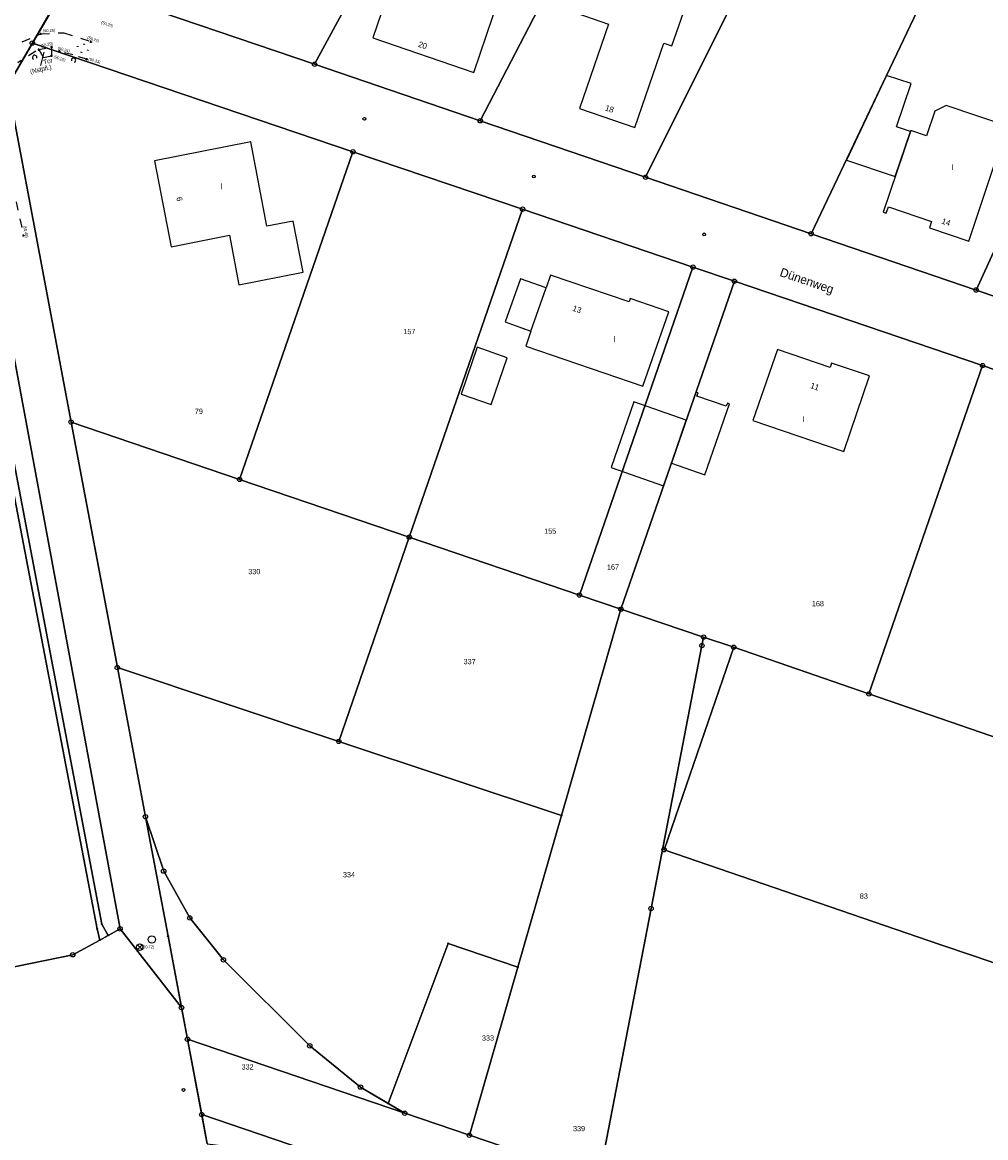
# Model space of a CAD drawing. Extents: x 2408905 to 4819478, y 5786105 to 11573663.
# Tile 15 of 39: x 2409767 to 2409878, y 5786674 to 5786802. Entities that reach past the tile are written whole.
import ezdxf

# ---------------------------------------------------------------- set-up
doc = ezdxf.new("R2010")
doc.units = 0
doc.linetypes.add('DASHED_70', pattern=[2, 1, -1])
for name, color, linetype in [('K100-FLST_GRENZEN', 40, 'Continuous'), ('K105-FLST_NUMMERN', 40, 'Continuous'), ('K120-ALLG_TEXTE', 40, 'Continuous'), ('K125-GEB_LINIEN', 40, 'Continuous'), ('K130-GEB_TEXTE', 40, 'Continuous'), ('K145-VERM_PKTE', 7, 'Continuous'), ('STRKAT-TEXTE', 7, 'Continuous'), ('TOP-HOEHENI', 7, 'Continuous'), ('TOP-LINIEN', 7, 'Continuous'), ('TOP-SYMB-STRASSE', 32, 'Continuous'), ('TOP-SYMBOLE', 7, 'Continuous'), ('TOP-TEXTE', 7, 'Continuous')]:
    doc.layers.add(name, color=color, linetype=linetype)
doc.styles.add('SIMPLEX', font='CONTINUOUS')

# ---------------------------------------------------------------- blocks, each defined once
blk = doc.blocks.new('122')
at = {"color": 11, "linetype": 'Continuous'}
blk.add_circle((0, 0), 1.25, dxfattribs=at)
blk = doc.blocks.new('128')
at = {"color": 250, "linetype": 'Continuous'}
blk.add_circle((0, 0), 0.5, dxfattribs=at)
blk = doc.blocks.new('GRENZSTEIN')
at = {"color": 7, "linetype": 'Continuous'}
blk.add_circle((0, 0), 0.75, dxfattribs=at)
blk = doc.blocks.new('251')
at = {"color": 40, "linetype": 'Continuous'}
blk.add_circle((0, 0), 0.175, dxfattribs=at)
blk = doc.blocks.new('1731')
at = {"color": 250, "linetype": 'Continuous'}
blk.add_circle((0, 0), 0.75, dxfattribs=at)
at = {"layer": 'TOP-SYMB-STRASSE', "color": 250}
for points in [[(-0.53, -0.53, 0), (0.53, 0.53, 0)], [(0.53, -0.53, 0), (-0.53, 0.53, 0)]]:
    blk.add_polyline3d(points, dxfattribs=at)
blk = doc.blocks.new('168')
at = {"color": 250, "linetype": 'Continuous'}
blk.add_arc((0, 0.001), 1, 318.61027, 221.38965, dxfattribs=at)
blk = doc.blocks.new('179')
at = {"layer": 'TOP-SYMBOLE', "color": 111}
for points in [[(-4, -0.25, 0), (-4, 0.25, 0)], [(-3.5, -0.25, 0), (-3.5, 0.25, 0)], [(-0.25, 2.75, 0), (-0.25, 3.25, 0)], [(0.25, 2.75, 0), (0.25, 3.25, 0)], [(3.5, -0.25, 0), (3.5, 0.25, 0)], [(4, -0.25, 0), (4, 0.25, 0)], [(-0.25, -3.25, 0), (-0.25, -2.75, 0)], [(0.25, -3.25, 0), (0.25, -2.75, 0)]]:
    blk.add_polyline3d(points, dxfattribs=at)
blk = doc.blocks.new('247')
at = {"layer": 'TOP-HOEHENI', "color": 250}
for points in [[(-0.375, 0, 0), (0.375, 0, 0)], [(0, -0.375, 0), (0, 0.375, 0)]]:
    blk.add_polyline3d(points, dxfattribs=at)

msp = doc.modelspace()

# ---------------------------------------------------------------- linework, layer by layer
at = {"layer": 'K100-FLST_GRENZEN', "color": 250}
for points in [[(2409765.696, 5786794.675), (2409770.579, 5786803.092), (2409774.74, 5786810.123), (2409787.6, 5786831.85), (2409802.732, 5786857.417), (2409835.183, 5786881.391), (2409848.826, 5786891.471), (2409908.509, 5786935.534), (2409930.075, 5786951.425), (2409930.953, 5786952.072), (2409971.067, 5786981.631), (2409993.273, 5786997.821), (2410021.521, 5787018.415), (2410048.823, 5787038.318), (2410056.656, 5787044.03), (2410071.174, 5787054.613), (2410099.392, 5787071.492)], [(2409788.525, 5786673.584), (2409786.264, 5786685.54), (2409785.578, 5786689.164), (2409778.558, 5786698.174), (2409776.222, 5786696.895), (2409773.135, 5786695.204), (2409718.358, 5786683.98), (2409699.377, 5786755.899), (2409679.968, 5786829.44), (2409672.953, 5786829.058), (2409667.1, 5786828.756), (2409658.813, 5786828.346), (2409653.916, 5786828.103), (2409651.305, 5786823.634), (2409678.39, 5786644.582)], [(2409774.74, 5786810.123), (2409768.513, 5786799.532), (2409805.192, 5786787.103), (2409824.597, 5786780.528), (2409844.081, 5786773.896), (2409848.828, 5786772.282), (2409877.222, 5786762.621), (2409900.322, 5786754.761)], [(2409899.199, 5786763.538), (2409876.484, 5786771.277), (2409857.606, 5786777.721), (2409838.668, 5786784.184), (2409819.757, 5786790.639), (2409800.803, 5786797.108), (2409776.485, 5786805.407)], [(2409763.95, 5786776.715), (2409778.558, 5786698.174), (2409785.578, 5786689.164), (2409784.034, 5786697.324), (2409781.456, 5786711.002), (2409778.237, 5786728.07), (2409772.947, 5786756.166), (2409765.696, 5786794.675)], [(2409765.442, 5786752.943), (2409775.939, 5786698.186), (2409776.222, 5786696.895), (2409777.171, 5786697.414), (2409776.455, 5786698.717), (2409766.134, 5786753.051)]]:
    msp.add_lwpolyline(points, dxfattribs=at)
for points in [[(2409800.803, 5786797.108), (2409819.757, 5786790.639), (2409846.637, 5786842.439), (2409837.241, 5786845.645), (2409828.687, 5786848.563), (2409814.686, 5786822.727)], [(2409838.668, 5786784.184), (2409848.103, 5786803.13), (2409864.623, 5786836.304), (2409846.637, 5786842.439), (2409819.757, 5786790.639)], [(2409857.606, 5786777.721), (2409866.226, 5786795.823), (2409882.585, 5786830.178), (2409869.775, 5786834.548), (2409864.623, 5786836.304), (2409848.103, 5786803.13), (2409838.668, 5786784.184)], [(2409685.452, 5786829.066), (2409686.868, 5786828.342), (2409703.475, 5786829.308), (2409708.978, 5786829.321), (2409741.933, 5786830.506), (2409744.993, 5786830.27), (2409744.997, 5786829.843), (2409746.514, 5786827.711), (2409747.647, 5786825.143), (2409757.804, 5786789.8), (2409759.642, 5786785.313), (2409760.037, 5786783.348), (2409766.134, 5786753.051), (2409776.455, 5786698.717), (2409777.171, 5786697.414), (2409778.558, 5786698.174), (2409763.95, 5786776.715), (2409761.643, 5786784.682), (2409757.9, 5786797.604), (2409747.92, 5786832.927), (2409686, 5786829.75), (2409684.946, 5786829.695)], [(2409776.485, 5786805.407), (2409800.803, 5786797.108), (2409814.686, 5786822.727), (2409787.6, 5786831.85), (2409774.74, 5786810.123)], [(2409679.968, 5786829.44), (2409699.377, 5786755.899), (2409718.358, 5786683.98), (2409773.135, 5786695.204), (2409776.222, 5786696.895), (2409775.939, 5786698.186), (2409765.442, 5786752.943), (2409759.554, 5786782.947), (2409759.116, 5786785.179), (2409757.225, 5786789.631), (2409747.105, 5786824.951), (2409746.043, 5786827.521), (2409744.346, 5786829.561), (2409741.897, 5786830.086), (2409708.979, 5786828.865), (2409703.473, 5786828.675), (2409686.848, 5786828.073), (2409685.087, 5786828.686), (2409684.283, 5786829.661)], [(2409876.484, 5786771.277), (2409888.521, 5786797.672), (2409900.551, 5786824.049), (2409882.585, 5786830.178), (2409866.226, 5786795.823), (2409857.606, 5786777.721)], [(2409765.696, 5786794.675), (2409772.947, 5786756.166), (2409792.228, 5786749.603), (2409805.192, 5786787.103), (2409768.513, 5786799.532)], [(2409876.484, 5786771.277), (2409899.199, 5786763.538), (2409904.371, 5786766.001), (2409908.976, 5786778.256), (2409913.807, 5786789.179), (2409888.521, 5786797.672)], [(2409792.228, 5786749.603), (2409811.636, 5786742.996), (2409824.597, 5786780.528), (2409805.192, 5786787.103)], [(2409811.636, 5786742.996), (2409831.096, 5786736.372), (2409844.081, 5786773.896), (2409824.597, 5786780.528)], [(2409835.844, 5786734.753), (2409848.828, 5786772.282), (2409844.081, 5786773.896), (2409831.096, 5786736.372)], [(2409845.303, 5786731.562), (2409848.754, 5786730.398), (2409864.223, 5786725.052), (2409877.222, 5786762.621), (2409848.828, 5786772.282), (2409835.844, 5786734.753)], [(2409864.223, 5786725.052), (2409880.49, 5786719.468), (2409887.43, 5786717.086), (2409893.076, 5786733.584), (2409895.595, 5786740.945), (2409900.322, 5786754.761), (2409877.222, 5786762.621)], [(2409778.237, 5786728.07), (2409803.565, 5786719.628), (2409811.636, 5786742.996), (2409792.228, 5786749.603), (2409772.947, 5786756.166)], [(2409803.565, 5786719.628), (2409829.038, 5786711.137), (2409835.844, 5786734.753), (2409831.096, 5786736.372), (2409811.636, 5786742.996)], [(2409818.512, 5786674.554), (2409833.314, 5786669.516), (2409839.301, 5786700.5), (2409845.113, 5786730.58), (2409845.303, 5786731.562), (2409835.844, 5786734.753), (2409829.038, 5786711.137), (2409824.046, 5786693.788)], [(2409833.314, 5786669.516), (2409863.922, 5786659.098), (2409867.61, 5786657.843), (2409888.546, 5786650.717), (2409900.349, 5786685.149), (2409961.955, 5786663.388), (2409963.108, 5786665.26), (2409902.452, 5786686.068), (2409900.781, 5786686.641), (2409876.188, 5786695.077), (2409872.336, 5786696.398), (2409840.778, 5786707.223), (2409848.754, 5786730.398), (2409845.303, 5786731.562), (2409845.113, 5786730.58), (2409839.301, 5786700.5)], [(2409840.778, 5786707.223), (2409872.336, 5786696.398), (2409876.188, 5786695.077), (2409900.781, 5786686.641), (2409902.452, 5786686.068), (2409910.378, 5786709.209), (2409901.625, 5786712.214), (2409887.43, 5786717.086), (2409880.49, 5786719.468), (2409864.223, 5786725.052), (2409848.754, 5786730.398)], [(2409781.456, 5786711.002), (2409783.538, 5786704.777), (2409786.515, 5786699.428), (2409790.365, 5786694.627), (2409800.255, 5786684.785), (2409806.055, 5786680.059), (2409809.214, 5786678.202), (2409816.07, 5786696.505), (2409824.046, 5786693.788), (2409829.038, 5786711.137), (2409803.565, 5786719.628), (2409778.237, 5786728.07)], [(2409783.538, 5786704.777), (2409781.456, 5786711.002), (2409784.034, 5786697.324), (2409786.264, 5786685.54), (2409811.12, 5786677.07), (2409806.055, 5786680.059), (2409800.255, 5786684.785), (2409790.365, 5786694.627), (2409786.515, 5786699.428)], [(2409811.12, 5786677.07), (2409818.512, 5786674.554), (2409824.046, 5786693.788), (2409816.07, 5786696.505), (2409809.214, 5786678.202)], [(2409787.894, 5786676.922), (2409802.764, 5786671.844), (2409808.92, 5786669.74), (2409831.132, 5786662.15), (2409911.344, 5786634.895), (2409918.715, 5786632.391), (2409938.728, 5786625.591), (2409942.765, 5786632.257), (2409888.546, 5786650.717), (2409867.61, 5786657.843), (2409863.922, 5786659.098), (2409833.314, 5786669.516), (2409818.512, 5786674.554), (2409811.12, 5786677.07), (2409786.264, 5786685.54)], [(2409788.525, 5786673.584), (2409802.764, 5786671.844), (2409787.894, 5786676.922)]]:
    msp.add_lwpolyline(points, close=True, dxfattribs=at)
at = {"layer": 'K125-GEB_LINIEN', "color": 250}
for points in [[(2409830.56, 5786803.039), (2409834.422, 5786801.696), (2409831.091, 5786792.039), (2409837.447, 5786789.876), (2409840.743, 5786799.54), (2409841.689, 5786799.215), (2409843.574, 5786804.703), (2409848.103, 5786803.13), (2409850.436, 5786809.841), (2409838.64, 5786813.939), (2409837.146, 5786809.643), (2409833.323, 5786810.98)], [(2409807.481, 5786800.144), (2409819.027, 5786796.175), (2409821.931, 5786804.764), (2409810.416, 5786808.74)], [(2409867.228, 5786784.27), (2409868.958, 5786789.409), (2409867.372, 5786789.934), (2409869.044, 5786794.891), (2409866.226, 5786795.823), (2409861.645, 5786786.145)], [(2409868.958, 5786789.409), (2409865.858, 5786780.196), (2409866.202, 5786780.078), (2409866.445, 5786780.788), (2409871.384, 5786779.103), (2409871.142, 5786778.393), (2409875.63, 5786776.863), (2409878.729, 5786786.136), (2409878.881, 5786786.085), (2409880.186, 5786789.993), (2409873.065, 5786792.391), (2409871.762, 5786791.742), (2409870.819, 5786788.921), (2409868.999, 5786789.531)], [(2409784.392, 5786776.202), (2409791.054, 5786777.538), (2409792.154, 5786771.851), (2409799.502, 5786773.324), (2409798.344, 5786779.164), (2409795.341, 5786778.583), (2409793.501, 5786788.247), (2409782.471, 5786786.057)], [(2409825.559, 5786766.575), (2409824.959, 5786764.858), (2409838.363, 5786760.258), (2409841.318, 5786768.776), (2409836.922, 5786770.29), (2409836.807, 5786769.921), (2409827.791, 5786772.967), (2409827.284, 5786771.512), (2409824.345, 5786772.548), (2409822.609, 5786767.618)], [(2409824.345, 5786772.548), (2409822.609, 5786767.618), (2409825.559, 5786766.575), (2409827.284, 5786771.512)], [(2409817.587, 5786759.374), (2409821.004, 5786758.194), (2409822.817, 5786763.497), (2409819.403, 5786764.72)], [(2409850.921, 5786756.339), (2409861.364, 5786752.816), (2409864.275, 5786761.438), (2409859.934, 5786762.902), (2409859.776, 5786762.418), (2409853.741, 5786764.463)], [(2409841.621, 5786751.471), (2409845.442, 5786750.142), (2409848.268, 5786758.266), (2409848.032, 5786758.347), (2409847.901, 5786757.97), (2409844.538, 5786759.133), (2409844.669, 5786759.511), (2409844.434, 5786759.592)], [(2409841.621, 5786751.471), (2409843.324, 5786756.387), (2409837.323, 5786758.466), (2409834.727, 5786750.962), (2409840.721, 5786748.871)]]:
    msp.add_lwpolyline(points, close=True, dxfattribs=at)
msp.add_lwpolyline([(2409824.357, 5786767), (2409825.559, 5786766.575)], dxfattribs=at)
at = {"layer": 'TOP-LINIEN', "color": 250, "linetype": 'DASHED_70'}
for p, q in [((2409767.36, 5786799.679, 50.295), (2409769.487, 5786800.599, 50.254)), ((2409769.487, 5786800.599, 50.254), (2409772.116, 5786800.724, 50.231)), ((2409772.116, 5786800.724, 50.231), (2409775.216, 5786799.692, 50.22)), ((2409769.275, 5786798.784, 50.287), (2409770.721, 5786799.1, 50.288)), ((2409769.799, 5786797.883, 50.303), (2409769.275, 5786798.784, 50.287)), ((2409770.721, 5786799.1, 50.288), (2409770.689, 5786798.082, 50.28)), ((2409768.922, 5786798.602, 50.265), (2409766.849, 5786797.272, 50.198)), ((2409769.799, 5786797.883, 50.303), (2409770.689, 5786798.082, 50.28)), ((2409773.155, 5786798.17, 50.242), (2409771.603, 5786798.584, 50.22)), ((2409774.734, 5786797.685, 50.305), (2409773.155, 5786798.17, 50.242)), ((2409765.356, 5786787.232, 50.419), (2409767.509, 5786777.517, 50.459))]:
    msp.add_line(p, q, dxfattribs=at)
at = {"layer": 'TOP-TEXTE', "color": 250}
msp.add_polyline3d([(2409769.47, 5786796.952, 0), (2409769.868, 5786798.476, 0)], dxfattribs=at)

# ---------------------------------------------------------------- block references
at = {"layer": 'K100-FLST_GRENZEN', "color": 250, "xscale": 0.333, "yscale": 0.333}
for name, p in [('GRENZSTEIN', (2409768.513, 5786799.532)), ('GRENZSTEIN', (2409800.803, 5786797.108)), ('GRENZSTEIN', (2409819.757, 5786790.639)), ('GRENZSTEIN', (2409805.192, 5786787.103)), ('GRENZSTEIN', (2409838.668, 5786784.184)), ('GRENZSTEIN', (2409824.597, 5786780.528)), ('GRENZSTEIN', (2409857.606, 5786777.721)), ('GRENZSTEIN', (2409844.081, 5786773.896)), ('GRENZSTEIN', (2409848.828, 5786772.282)), ('GRENZSTEIN', (2409876.484, 5786771.277)), ('GRENZSTEIN', (2409877.222, 5786762.621)), ('GRENZSTEIN', (2409772.947, 5786756.166)), ('GRENZSTEIN', (2409792.228, 5786749.603)), ('GRENZSTEIN', (2409811.636, 5786742.996)), ('GRENZSTEIN', (2409831.096, 5786736.372)), ('GRENZSTEIN', (2409835.844, 5786734.753)), ('GRENZSTEIN', (2409845.303, 5786731.562)), ('GRENZSTEIN', (2409845.113, 5786730.58)), ('GRENZSTEIN', (2409848.754, 5786730.398)), ('GRENZSTEIN', (2409778.237, 5786728.07)), ('GRENZSTEIN', (2409864.223, 5786725.052)), ('GRENZSTEIN', (2409803.565, 5786719.628)), ('GRENZSTEIN', (2409781.456, 5786711.002)), ('251', (2409829.038, 5786711.137)), ('GRENZSTEIN', (2409840.778, 5786707.223)), ('GRENZSTEIN', (2409783.538, 5786704.777)), ('GRENZSTEIN', (2409839.301, 5786700.5)), ('GRENZSTEIN', (2409786.515, 5786699.428)), ('251', (2409775.939, 5786698.186)), ('251', (2409776.455, 5786698.717)), ('GRENZSTEIN', (2409778.558, 5786698.174)), ('251', (2409776.222, 5786696.895)), ('251', (2409777.171, 5786697.414)), ('251', (2409784.034, 5786697.324)), ('GRENZSTEIN', (2409773.135, 5786695.204)), ('251', (2409816.07, 5786696.505)), ('GRENZSTEIN', (2409790.365, 5786694.627)), ('251', (2409824.046, 5786693.788)), ('GRENZSTEIN', (2409785.578, 5786689.164)), ('GRENZSTEIN', (2409786.264, 5786685.54)), ('GRENZSTEIN', (2409800.255, 5786684.785)), ('GRENZSTEIN', (2409806.055, 5786680.059)), ('251', (2409809.214, 5786678.202)), ('GRENZSTEIN', (2409787.894, 5786676.922)), ('GRENZSTEIN', (2409811.12, 5786677.07)), ('GRENZSTEIN', (2409818.512, 5786674.554))]:
    msp.add_blockref(name, p, dxfattribs=at)
at = {"layer": 'K145-VERM_PKTE', "color": 250, "xscale": 0.333, "yscale": 0.333}
for name, p in [('128', (2409806.494, 5786790.869)), ('128', (2409825.888, 5786784.268)), ('128', (2409845.374, 5786777.636)), ('122', (2409782.186, 5786696.949)), ('128', (2409785.801, 5786679.746))]:
    msp.add_blockref(name, p, dxfattribs=at)
at = {"layer": 'TOP-HOEHENI', "color": 250, "xscale": 0.333, "yscale": 0.333}
for p in [(2409769.487, 5786800.599, 50.254), (2409769.275, 5786798.784, 50.287), (2409770.721, 5786799.1, 50.288), (2409771.607, 5786798.599, 50.243), (2409775.216, 5786799.692, 50.22), (2409770.689, 5786798.082, 50.28), (2409774.738, 5786797.7, 50.328), (2409767.498, 5786777.515, 50.483)]:
    msp.add_blockref('247', p, dxfattribs=at)
at = {"layer": 'TOP-SYMB-STRASSE', "color": 250, "xscale": 0.5, "yscale": 0.5}
msp.add_blockref('1731', (2409780.796, 5786696.076, 50.721), dxfattribs=at)
at = {"layer": 'TOP-SYMBOLE', "color": 250}
for name, p, xscale, yscale, rotation in [('179', (2409774.303, 5786798.943), 0.166, 0.166, 341.241), ('168', (2409768.778, 5786797.9), 0.25, 0.25, 19.99999999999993), ('168', (2409773.229, 5786797.575), 0.25, 0.25, 336.0000000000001)]:
    msp.add_blockref(name, p, dxfattribs=dict(at, xscale=xscale, yscale=yscale, rotation=rotation))

# ---------------------------------------------------------------- texts
at = {"layer": 'K105-FLST_NUMMERN', "color": 250, "linetype": 'Continuous', "style": 'SIMPLEX'}
for s, p in [('157', (2409810.954, 5786766.225, 50.009)), ('79', (2409787.103, 5786757.094, 50.009)), ('155', (2409827.067, 5786743.38, 50.009)), ('330', (2409793.212, 5786738.757, 50.009)), ('167', (2409834.25, 5786739.277, 50.009)), ('168', (2409857.689, 5786735.088, 50.009)), ('337', (2409817.848, 5786728.459, 50.009)), ('334', (2409804.046, 5786704.067, 50.009)), ('83', (2409863.174, 5786701.618, 50.009)), ('333', (2409819.947, 5786685.372, 50.009)), ('332', (2409792.444, 5786682.074, 50.009)), ('339', (2409830.366, 5786675.02, 50.009))]:
    msp.add_text(s, height=0.6, dxfattribs=at).set_placement(p)
at = {"layer": 'K120-ALLG_TEXTE', "color": 250, "linetype": 'Continuous', "style": 'SIMPLEX'}
msp.add_text('Dünenweg', height=0.999, rotation=341.077, dxfattribs=at).set_placement((2409853.942, 5786772.903))
at = {"layer": 'K130-GEB_TEXTE', "color": 250, "linetype": 'Continuous', "style": 'SIMPLEX'}
for s, rotation, p in [('20', 340.87, (2409812.597, 5786799.132)), ('18', 341.077, (2409833.965, 5786791.855)), ('6', 280.899, (2409784.977, 5786781.857)), ('14', 341.041, (2409872.472, 5786778.904)), ('13', 341.203, (2409830.251, 5786768.924)), ('11', 341.176, (2409857.454, 5786760.076))]:
    msp.add_text(s, height=0.666, rotation=rotation, dxfattribs=at).set_placement(p)
for p in [(2409873.648, 5786784.994), (2409789.998, 5786782.807), (2409835.017, 5786765.331), (2409856.58, 5786756.165)]:
    msp.add_text('I', height=0.666, dxfattribs=at).set_placement(p)
at = {"layer": 'STRKAT-TEXTE', "color": 250, "linetype": 'Continuous', "style": 'SIMPLEX', "width": 0.8}
msp.add_text('(Nstpfl.)', height=0.533, rotation=372.241, dxfattribs=at).set_placement((2409768.316, 5786796.012))
at = {"layer": 'TOP-HOEHENI', "color": 250, "linetype": 'Continuous', "style": 'SIMPLEX', "width": 0.8}
for s, rotation, p in [('(50,20)', 340, (2409776.369, 5786801.787)), ('(50,25)', 2, (2409769.734, 5786800.781)), ('(50,22)', 341, (2409774.775, 5786800.065)), ('(50,29)', 13, (2409769.522, 5786799.047)), ('(50,24)', 345, (2409771.393, 5786798.805)), ('(50,28)', 340, (2409770.925, 5786797.852)), ('(50,33)', 344, (2409774.909, 5786797.575)), ('(50,48)', 280, (2409767.481, 5786778.62))]:
    msp.add_text(s, height=0.33, rotation=rotation, dxfattribs=at).set_placement(p)
msp.add_text('(50,72)', height=0.33, dxfattribs=at).set_placement((2409781.046, 5786695.951))
at = {"layer": 'TOP-TEXTE', "color": 250, "linetype": 'Continuous', "style": 'SIMPLEX', "width": 0.8}
msp.add_text('Tor', height=0.533, rotation=374.241, dxfattribs=at).set_placement((2409769.851, 5786797.073))

doc.saveas('drawing.dxf')
